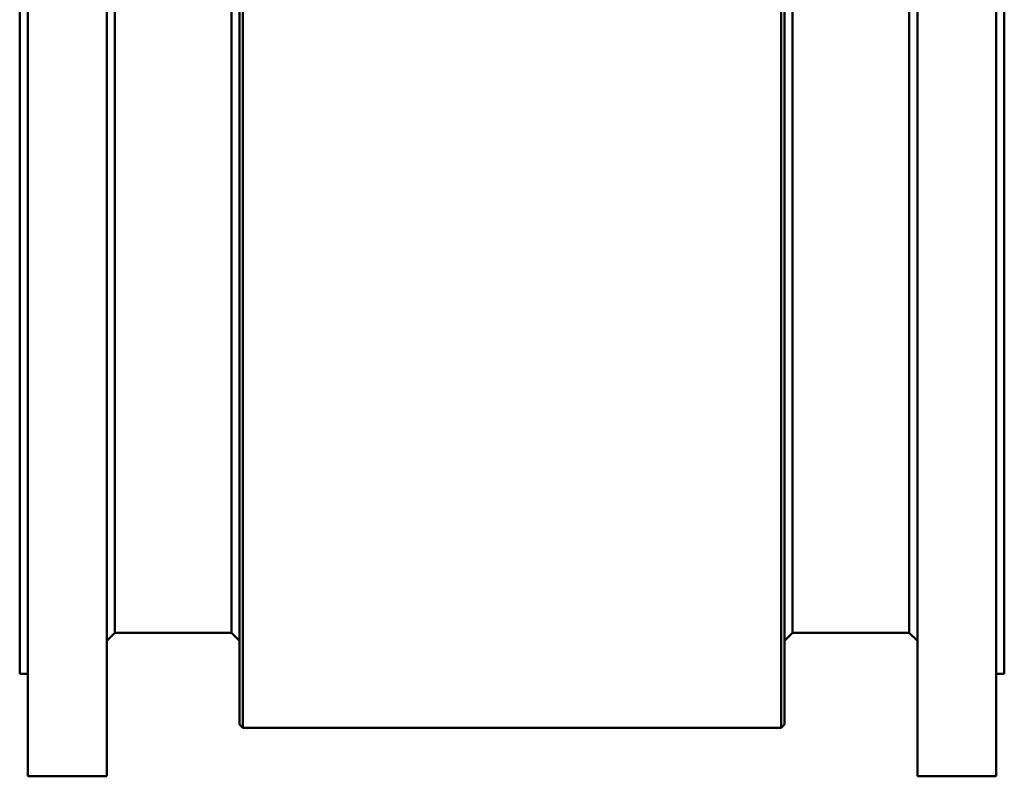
# Model space of a CAD drawing. Header units: millimetres. Extents: x 284 to 884, y -27 to 895.
# Tile 1 of 12: x 284 to 884, y -27 to 434. Entities that reach past the tile are written whole.
import ezdxf

# ---------------------------------------------------------------- set-up
doc = ezdxf.new("R2010")
doc.units = ezdxf.units.MM
doc.layers.add('Visible (ISO)', color=7, linetype='Continuous', lineweight=50)

msp = doc.modelspace()

# ---------------------------------------------------------------- linework, layer by layer
at = {"layer": 'Visible (ISO)'}
for p, q in [((289.33, -27.2), (289.33, 787.8)), ((337.33, -27.2), (337.33, 787.8)), ((831.33, -27.2), (831.33, 787.8)), ((879.33, -27.2), (879.33, 787.8)), ((418.33, 4.3), (418.33, 756.3)), ((420.33, 2.3), (420.33, 758.3)), ((748.33, 2.3), (748.33, 758.3)), ((750.33, 4.3), (750.33, 756.3)), ((284.33, 35.3), (284.33, 725.3)), ((884.33, 35.3), (884.33, 725.3)), ((342.33, 60.3), (342.33, 700.3)), ((413.33, 60.3), (413.33, 700.3)), ((755.33, 60.3), (755.33, 700.3)), ((826.33, 60.3), (826.33, 700.3)), ((342.33, 60.3), (337.33, 55.3)), ((342.33, 60.3), (413.33, 60.3)), ((413.33, 60.3), (418.33, 55.3)), ((755.33, 60.3), (750.33, 55.3)), ((755.33, 60.3), (826.33, 60.3)), ((826.33, 60.3), (831.33, 55.3)), ((284.33, 35.3), (289.33, 35.3)), ((879.33, 35.3), (884.33, 35.3)), ((418.33, 4.3), (420.33, 2.3)), ((420.33, 2.3), (748.33, 2.3)), ((750.33, 4.3), (748.33, 2.3)), ((289.33, -27.2), (337.33, -27.2)), ((831.33, -27.2), (879.33, -27.2))]:
    msp.add_line(p, q, dxfattribs=at)

doc.saveas('drawing.dxf')
